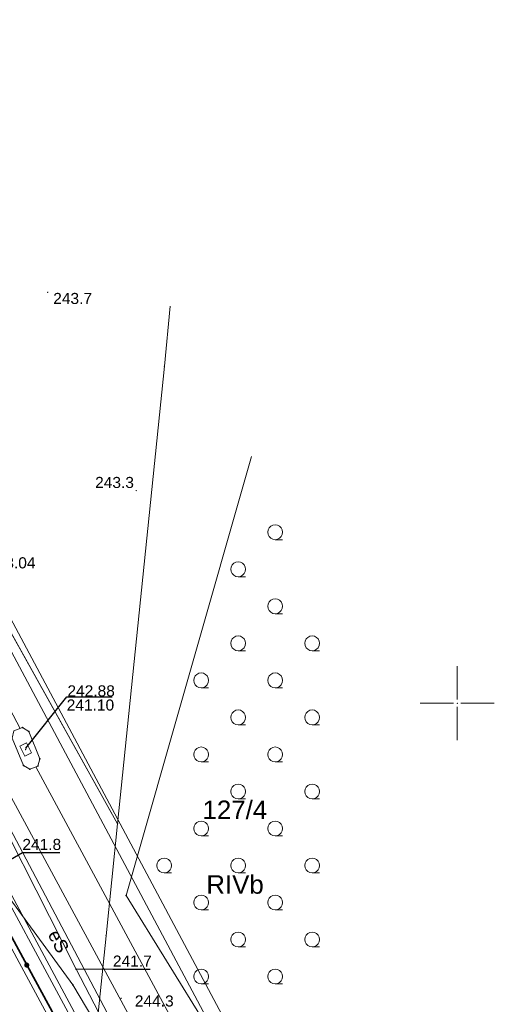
# Model space of a CAD drawing. Header units: metres. Extents: x 6603648 to 6604252, y 5739748 to 5740166.
# Tile 97 of 98: x 6604220 to 6604252, y 5740030 to 5740096. Entities that reach past the tile are written whole.
import ezdxf
from ezdxf.enums import TextEntityAlignment as Align

# ---------------------------------------------------------------- set-up
doc = ezdxf.new("R2010")
doc.units = ezdxf.units.M
doc.header["$PDSIZE"] = 0.75
doc.linetypes.add('ARK_LIN', pattern=[50, 50, 0])
doc.layers.get('0').update_dxf_attribs({"color": 252, "linetype": 'CONTINUOUS'})
for name, color, linetype, lineweight in [('GEPPGD', 252, 'CONTINUOUS', 18), ('GESDZI', 252, 'CONTINUOUS', 18), ('GESDZI_O', 252, 'CONTINUOUS', 18), ('GESKKL', 252, 'CONTINUOUS', 18), ('GESKKL_O', 252, 'CONTINUOUS', 18), ('GESUZY', 252, 'CONTINUOUS', 18), ('GSLKOG', 252, 'CONTINUOUS', 35), ('GSPPRB', 252, 'CONTINUOUS', 18), ('GSPWPN', 252, 'CONTINUOUS', 13), ('GSPWPN_O', 252, 'CONTINUOUS', 13), ('GSPWPS_O', 252, 'CONTINUOUS', 13), ('GSSLZK', 252, 'CONTINUOUS', 18), ('GULESN', 252, 'CONTINUOUS', 18), ('GULESN_O', 252, 'CONTINUOUS', 18), ('GULEWN', 252, 'CONTINUOUS', 18), ('GULTPR', 252, 'CONTINUOUS', 18), ('GULWOP', 252, 'CONTINUOUS', 18), ('GUPTWZ', 252, 'CONTINUOUS', 18), ('GUSIKP', 252, 'CONTINUOUS', 18), ('PKT_ARK', 252, 'ARK_LIN', 18)]:
    doc.layers.add(name, color=color, linetype=linetype, lineweight=lineweight)
for name, color, linetype in [('GUPESH', 252, 'CONTINUOUS'), ('GUPESH_O', 252, 'CONTINUOUS'), ('GUPTSH', 252, 'CONTINUOUS'), ('GUPTSH_O', 252, 'CONTINUOUS')]:
    doc.layers.add(name, color=color, linetype=linetype)
doc.styles.add('Arial', font='arial.ttf')

# ---------------------------------------------------------------- blocks, each defined once
blk = doc.blocks.new('GSPWPN1')
blk.add_hatch(color=256).paths.add_polyline_path([(0, 0.045), (-0.011647, 0.043467), (-0.0225, 0.038971), (-0.03182, 0.03182), (-0.038971, 0.0225), (-0.043467, 0.011647), (-0.045, 0), (-0.043467, -0.011647), (-0.038971, -0.0225), (-0.03182, -0.03182), (-0.0225, -0.038971), (-0.011647, -0.043467), (0, -0.045), (0.011647, -0.043467), (0.0225, -0.038971), (0.03182, -0.03182), (0.038971, -0.0225), (0.043467, -0.011647), (0.045, 0), (0.043467, 0.011647), (0.038971, 0.0225), (0.03182, 0.03182), (0.0225, 0.038971), (0.011647, 0.043467)])
blk = doc.blocks.new('GSPPRB0')
blk.add_lwpolyline([(-0.007955, 0.0225), (0.007955, 0.0225), (0.0225, 0.007955), (0.0225, -0.007955), (0.007955, -0.0225), (-0.007955, -0.0225), (-0.0225, -0.007955), (-0.0225, 0.007955)], close=True)
blk = doc.blocks.new('GUPTWZ1_3')
blk.add_lwpolyline([(0.375, -0.25), (-0.375, -0.25), (-0.375, 0.25), (0.375, 0.25)], close=True)
blk = doc.blocks.new('GEPPGD1_2')
blk.add_hatch(color=256).paths.add_polyline_path([(-0.045, 0), (-0.042798, -0.013906), (-0.036406, -0.02645), (-0.02645, -0.036406), (-0.013906, -0.042798), (0, -0.045), (0.013906, -0.042798), (0.02645, -0.036406), (0.036406, -0.02645), (0.042798, -0.013906), (0.045, 0), (0.042798, 0.013906), (0.036406, 0.02645), (0.02645, 0.036406), (0.013906, 0.042798), (0, 0.045), (-0.013906, 0.042798), (-0.02645, 0.036406), (-0.036406, 0.02645), (-0.042798, 0.013906)])
blk = doc.blocks.new('GUPTSH1')
blk.add_hatch(color=256).paths.add_polyline_path([(0, 0.045), (-0.011647, 0.043467), (-0.0225, 0.038971), (-0.03182, 0.03182), (-0.038971, 0.0225), (-0.043467, 0.011647), (-0.045, 0), (-0.043467, -0.011647), (-0.038971, -0.0225), (-0.03182, -0.03182), (-0.0225, -0.038971), (-0.011647, -0.043467), (0, -0.045), (0.011647, -0.043467), (0.0225, -0.038971), (0.03182, -0.03182), (0.038971, -0.0225), (0.043467, -0.011647), (0.045, 0), (0.043467, 0.011647), (0.038971, 0.0225), (0.03182, 0.03182), (0.0225, 0.038971), (0.011647, 0.043467)])
blk = doc.blocks.new('GUPESH1')
blk.add_hatch(color=256).paths.add_polyline_path([(0, 0.045), (-0.011647, 0.043467), (-0.0225, 0.038971), (-0.03182, 0.03182), (-0.038971, 0.0225), (-0.043467, 0.011647), (-0.045, 0), (-0.043467, -0.011647), (-0.038971, -0.0225), (-0.03182, -0.03182), (-0.0225, -0.038971), (-0.011647, -0.043467), (0, -0.045), (0.011647, -0.043467), (0.0225, -0.038971), (0.03182, -0.03182), (0.038971, -0.0225), (0.043467, -0.011647), (0.045, 0), (0.043467, 0.011647), (0.038971, 0.0225), (0.03182, 0.03182), (0.0225, 0.038971), (0.011647, 0.043467)])
blk = doc.blocks.new('GSLKOG2')
blk.add_hatch(color=256).paths.add_polyline_path([(0, 0.175), (-0.045293, 0.169037), (-0.0875, 0.151554), (-0.123744, 0.123744), (-0.151554, 0.0875), (-0.169037, 0.045293), (-0.175, 0), (-0.169037, -0.045293), (-0.151554, -0.0875), (-0.123744, -0.123744), (-0.0875, -0.151554), (-0.045293, -0.169037), (0, -0.175), (0.045293, -0.169037), (0.0875, -0.151554), (0.123744, -0.123744), (0.151554, -0.0875), (0.169037, -0.045293), (0.175, 0), (0.169037, 0.045293), (0.151554, 0.0875), (0.123744, 0.123744), (0.0875, 0.151554), (0.045293, 0.169037)])
blk = doc.blocks.new('GSSLZK1')
blk.add_lwpolyline([(0.5, 0), (0.475528, -0.154508), (0.404508, -0.293893), (0.293893, -0.404508), (0.154508, -0.475528), (0, -0.5), (-0.154508, -0.475528), (-0.293893, -0.404508), (-0.404508, -0.293893), (-0.475528, -0.154508), (-0.5, 0), (-0.475528, 0.154508), (-0.404508, 0.293893), (-0.293893, 0.404508), (-0.154508, 0.475528), (0, 0.5), (0.154508, 0.475528), (0.293893, 0.404508), (0.404508, 0.293893), (0.475528, 0.154508)], close=True)
blk.add_lwpolyline([(-0.5, 0), (-0.5, -0.5)])
blk = doc.blocks.new('ASS_SYM', base_point=(826.5, 303.25))
at = {"layer": 'PKT_ARK'}
for p, q in [((826.5, 303.5), (826.5, 305.75)), ((826.25, 303.25), (824, 303.25)), ((826.75, 303.25), (829, 303.25)), ((826.5, 303), (826.5, 300.75))]:
    blk.add_line(p, q, dxfattribs=at)
blk.add_point((826.5, 303.25), dxfattribs=at)
blk.add_point((826.5, 303.25), dxfattribs=at)

msp = doc.modelspace()

# ---------------------------------------------------------------- linework, layer by layer
at = {"layer": 'GESDZI'}
for p, q in [((6604230.22, 5740072.76), (6604227.06, 5740041.86)), ((6604227.06, 5740041.86), (6604212.81, 5740067.39))]:
    msp.add_line(p, q, dxfattribs=at)
for points in [[(6604177.388, 5740130.878), (6604188.08, 5740111.72), (6604205.66, 5740080.21), (6604212.81, 5740067.39), (6604227.06, 5740041.86), (6604226.28, 5740034.3), (6604225.19, 5740023.63), (6604211.14, 5740049.68), (6604183.81, 5740100.36), (6604166.975, 5740131.573)], [(6604238.131, 5739999.936), (6604225.19, 5740023.63), (6604226.28, 5740034.3), (6604227.06, 5740041.86), (6604230.22, 5740072.76), (6604230.617, 5740076.814)], [(6604226.418, 5739825.71), (6604205, 5739821.48), (6604196.08, 5739821.95), (6604198.07, 5739851.9), (6604198.87, 5739863.88), (6604199.76, 5739877.24), (6604201.1, 5739896.98), (6604202.44, 5739916.9), (6604203.44, 5739931.58), (6604203.8, 5739936.9), (6604205.14, 5739956.67), (6604205.71, 5739965.06), (6604208.38, 5740004.99), (6604211.14, 5740049.68), (6604225.19, 5740023.63), (6604238.131, 5739999.936)]]:
    msp.add_lwpolyline(points, dxfattribs=at)
at = {"layer": 'GESKKL'}
msp.add_lwpolyline([(6604238.131, 5739999.936), (6604225.19, 5740023.63), (6604211.14, 5740049.68), (6604183.81, 5740100.36), (6604166.975, 5740131.573)], dxfattribs=at)
at = {"layer": 'GESUZY'}
for points in [[(6604238.131, 5739999.936), (6604225.19, 5740023.63), (6604211.14, 5740049.68), (6604183.81, 5740100.36), (6604166.975, 5740131.573)], [(6604045.72, 5740109.58), (6604090.22, 5740106.61), (6604096.88, 5740106.16), (6604155.41, 5740102.26), (6604161.21, 5740101.87), (6604183.81, 5740100.36), (6604211.14, 5740049.68), (6604225.19, 5740023.63), (6604238.131, 5739999.936)]]:
    msp.add_lwpolyline(points, dxfattribs=at)
at = {"layer": 'GSLKOG'}
msp.add_lwpolyline([(6604234.25, 5740007.78), (6604211.178, 5740050.262)], dxfattribs=at)
at = {"layer": 'GSSLZK'}
for p, q in [((6604236.091, 5740066.663), (6604227.63, 5740037.02)), ((6604227.63, 5740037.02), (6604239.274, 5740018.185))]:
    msp.add_line(p, q, dxfattribs=at)
msp.add_lwpolyline([(6604238.135, 5739999.985), (6604234.03, 5740007.662), (6604234.25, 5740007.78), (6604211.178, 5740050.262), (6604207.6, 5739993.329), (6604234.332, 5739943.382)], dxfattribs=at)
at = {"layer": 'GULESN'}
msp.add_lwpolyline([(6604171.905, 5740131.244), (6604175.62, 5740124.33), (6604187.55, 5740102.06), (6604192.88, 5740091.98), (6604205.3, 5740068.84), (6604217.05, 5740046.23), (6604224.26, 5740032.04), (6604238.443, 5740004.727)], dxfattribs=at)
at = {"layer": 'GULEWN'}
for points in [[(6604238.342, 5740003.084), (6604234.18, 5740011.9), (6604226.82, 5740024.11), (6604218.884, 5740038.906), (6604217.437, 5740042.682), (6604217.045, 5740046.106), (6604206.766, 5740069.231), (6604194.867, 5740091.218), (6604192.719, 5740094.832), (6604187.458, 5740101.971), (6604183.833, 5740105.438), (6604169.81, 5740131.384)], [(6604238.391, 5740003.88), (6604237.47, 5740005.578), (6604230.006, 5740020.94), (6604224.033, 5740030.982), (6604219.786, 5740036.821), (6604198.565, 5740077.369), (6604180.777, 5740112.394), (6604170.362, 5740131.347)], [(6604238.523, 5740006.012), (6604231.144, 5740020.001), (6604217.802, 5740045.269), (6604208.287, 5740063.208), (6604196.4, 5740085.274), (6604186.7, 5740103.524), (6604175.556, 5740124.348), (6604171.891, 5740131.245)], [(6604238.277, 5740002.114), (6604235.299, 5740007.617), (6604218.781, 5740038.222)]]:
    msp.add_lwpolyline(points, dxfattribs=at)
at = {"layer": 'GULTPR'}
for points in [[(6604220.471, 5740048.287), (6604210.994, 5740066.296)], [(6604238.974, 5740013.328), (6604221.542, 5740045.701)]]:
    msp.add_lwpolyline(points, dxfattribs=at)
at = {"layer": 'GULWOP'}
for points in [[(6604239.216, 5740017.235), (6604178.668, 5740130.792)], [(6604179.842, 5740130.714), (6604239.333, 5740019.139)], [(6604238.695, 5740008.809), (6604210.888, 5740060.251)]]:
    msp.add_lwpolyline(points, dxfattribs=at)
at = {"layer": 'GUPESH_O', "flags": 128}
for points in [[(6604218.884, 5740038.906), (6604220.627, 5740039.915), (6604223.147, 5740039.915)], [(6604224.26, 5740032.062), (6604226.742, 5740032.037), (6604229.262, 5740032.037)]]:
    msp.add_lwpolyline(points, dxfattribs=at)
at = {"layer": 'GUPTSH_O', "flags": 128}
msp.add_lwpolyline([(6604220.866, 5740046.956), (6604223.623, 5740050.428), (6604226.703, 5740050.428)], dxfattribs=at)
at = {"layer": 'GUSIKP'}
msp.add_lwpolyline([(6604219.942, 5740047.647), (6604220.062, 5740048.13), (6604220.638, 5740048.351), (6604221.063, 5740048.1), (6604221.801, 5740046.234), (6604221.67, 5740045.751), (6604221.135, 5740045.541), (6604220.709, 5740045.802)], close=True, dxfattribs=at)

# ---------------------------------------------------------------- block references
at = {"layer": 'GEPPGD', "rotation": 90}
for p in [(6604230.22, 5740072.76), (6604227.06, 5740041.86), (6604226.28, 5740034.3)]:
    msp.add_blockref('GEPPGD1_2', p, dxfattribs=at)
at = {"layer": 'GSLKOG', "rotation": 118.5068652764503}
msp.add_blockref('GSLKOG2', (6604220.924, 5740032.316), dxfattribs=at)
msp.add_blockref('GSLKOG2', (6604220.924, 5740032.316), dxfattribs=at)
at = {"layer": 'GSPPRB', "rotation": 90}
for p in [(6604220.638, 5740048.351), (6604221.063, 5740048.1), (6604221.801, 5740046.234), (6604220.709, 5740045.802), (6604221.135, 5740045.541), (6604221.67, 5740045.751), (6604227.63, 5740037.02), (6604224.26, 5740032.04), (6604224.033, 5740030.982)]:
    msp.add_blockref('GSPPRB0', p, dxfattribs=at)
at = {"layer": 'GSPWPN', "rotation": 90}
for p in [(6604222.34, 5740077.75), (6604228.314, 5740064.363), (6604227.301, 5740030.073)]:
    msp.add_blockref('GSPWPN1', p, dxfattribs=at)
at = {"layer": 'GSSLZK', "rotation": 90}
for p in [(6604237.7, 5740061.545), (6604235.2, 5740059.045), (6604237.7, 5740056.545), (6604235.2, 5740054.045), (6604240.2, 5740054.045), (6604232.7, 5740051.545), (6604237.7, 5740051.545), (6604235.2, 5740049.045), (6604240.2, 5740049.045), (6604232.7, 5740046.545), (6604237.7, 5740046.545), (6604235.2, 5740044.045), (6604240.2, 5740044.045), (6604232.7, 5740041.545), (6604237.7, 5740041.545), (6604230.2, 5740039.045), (6604235.2, 5740039.045), (6604240.2, 5740039.045), (6604232.7, 5740036.545), (6604237.7, 5740036.545), (6604235.2, 5740034.045), (6604240.2, 5740034.045), (6604232.7, 5740031.545), (6604237.7, 5740031.545)]:
    msp.add_blockref('GSSLZK1', p, dxfattribs=at)
at = {"layer": 'GUPESH', "rotation": 90}
msp.add_blockref('GUPESH1', (6604224.26, 5740032.04), dxfattribs=at)
at = {"layer": 'GUPTSH', "rotation": 90}
for p in [(6604220.846, 5740046.867), (6604220.866, 5740046.956)]:
    msp.add_blockref('GUPTSH1', p, dxfattribs=at)
at = {"layer": 'GUPTWZ', "rotation": 116.3977968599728}
msp.add_blockref('GUPTWZ1_3', (6604220.846, 5740046.867), dxfattribs=at)
at = {"layer": 'PKT_ARK'}
msp.add_blockref('ASS_SYM', (6604250, 5740050), dxfattribs=at)

# ---------------------------------------------------------------- texts
at = {"layer": 'GESDZI_O', "style": 'Arial'}
msp.add_text('127/4', height=1.25, rotation=360, dxfattribs=at).set_placement((6604234.979, 5740042.175), align=Align.CENTER)
at = {"layer": 'GESKKL_O', "style": 'Arial'}
msp.add_text('RIVb', height=1.25, rotation=360, dxfattribs=at).set_placement((6604234.991, 5740037.136), align=Align.CENTER)
at = {"layer": 'GSPWPN_O', "style": 'Arial'}
for s, p in [('243.7', (6604222.711, 5740076.961)), ('243.3', (6604225.541, 5740064.535)), ('244.3', (6604228.224, 5740029.516))]:
    msp.add_text(s, height=0.75, rotation=360, dxfattribs=at).set_placement(p)
at = {"layer": 'GSPWPS_O', "style": 'Arial'}
msp.add_text('243.04', height=0.75, rotation=360, dxfattribs=at).set_placement((6604218.311, 5740059.107))
at = {"layer": 'GULESN_O', "style": 'Arial'}
msp.add_text('eS', height=0.9, rotation=297.24735, dxfattribs=at).set_placement((6604222.672, 5740033.712), align=Align.CENTER)
at = {"layer": 'GUPESH_O', "style": 'Arial'}
for s, p in [('241.8', (6604220.627, 5740040.088)), ('241.7', (6604226.742, 5740032.21))]:
    msp.add_text(s, height=0.75, rotation=360, dxfattribs=at).set_placement(p)
at = {"layer": 'GUPTSH_O', "style": 'Arial'}
for s, p in [('242.88', (6604223.67, 5740050.459)), ('241.10', (6604223.623, 5740049.505))]:
    msp.add_text(s, height=0.75, rotation=360, dxfattribs=at).set_placement(p)

doc.saveas('drawing.dxf')
